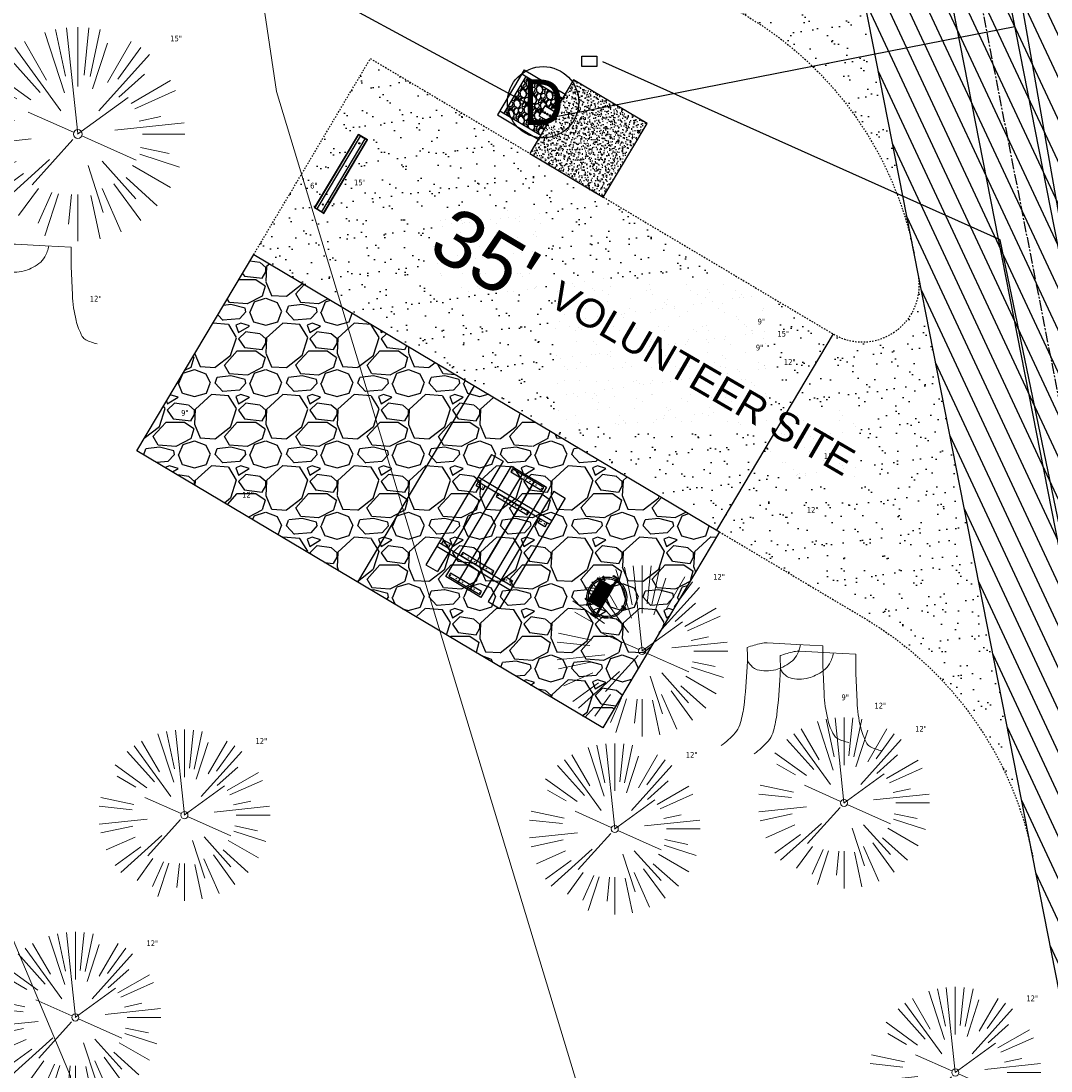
# Model space of a CAD drawing. Header units: feet. Extents: x 1134296 to 1140710, y 647902 to 649877.
# Tile 7 of 57: x 1134493 to 1134565, y 648567 to 648640. Entities that reach past the tile are written whole.
import ezdxf
from ezdxf.enums import TextEntityAlignment as Align
from ezdxf.lldxf.tags import DXFTag

# ---------------------------------------------------------------- set-up
doc = ezdxf.new("R2010")
doc.units = ezdxf.units.FT
doc.header["$MEASUREMENT"] = 0
for name, pattern in [('CENTER2', [1.125, 0.75, -0.125, 0.125, -0.125]), ('HIDDEN4', [0.095, 0.05, -0.045]), ('RAD', [0.13, 0.08, -0.05])]:
    doc.linetypes.add(name, pattern=pattern)
for name, color, linetype in [('-AGGREGATE', 8, 'Continuous'), ('-BOLTS-LAGS-SCREWS', 7, 'Continuous'), ('-CONCRETE', 9, 'Continuous'), ('-HARDWARE', 7, 'Continuous'), ('-TIMBER', 5, 'Continuous'), ('-WOOD', 5, 'Continuous'), ('C-CAMPSITE-PADS', 6, 'Continuous'), ('C-PRKG-ASPH', 8, 'Continuous'), ('C-PRKG-GRVL', 8, 'Continuous'), ('C-PRKG-WHEL-STOP', 9, 'Continuous'), ('C-ROAD-ASPHALT', 1, 'Continuous'), ('C-ROAD-CNTR', 1, 'CENTER2'), ('C-ROAD-GRVL', 1, 'RAD'), ('C-SWLK-CONC', 6, 'Continuous'), ('C-SWLK-CONC-PATT', 8, 'Continuous'), ('C-SWLK-GRVL-PATT', 8, 'Continuous'), ('C-UTIL-ELEC-MEP', 7, 'UGE (.5x)'), ('C-UTIL-HYDRANT', 5, 'Continuous'), ('C-UTIL-WATER-MEP', 7, 'WATER (.5x)'), ('G-TEXT-ST02', 2, 'Continuous'), ('G-XREF', 7, 'Continuous'), ('V-UTIL-STRM-STRC', 8, 'Continuous')]:
    doc.layers.add(name, color=color, linetype=linetype)
for name, color, linetype, lineweight in [('-ANGLE-IRON', 8, 'Continuous', 25), ('V-SITE-VEGE', 55, 'Continuous', 18), ('V-SITE-VEGE-TEXT', 8, 'Continuous', 18), ('V-UTIL-POWR-LINE-UNDR', 8, 'EXIST_PROP POWER UNDERGROUND LINE 1', 15), ('V-UTIL-WATR-LINE', 8, 'WATER', 15)]:
    doc.layers.add(name, color=color, linetype=linetype, lineweight=lineweight)
doc.styles.add('Arial', font='arial.ttf')
doc.styles.add('Normal', font='arial.ttf', dxfattribs={"height": 0.1})
doc.styles.add('SEI-Dim & Leader', font='tahoma.ttf')
doc.styles.get("Standard").update_dxf_attribs({"font": 'arial.ttf'})
tags = doc.linetypes.add('EXIST_PROP POWER UNDERGROUND LINE 1', pattern='A,1.5,-0.2,["P-UG",Standard,S=0.08,R=0,X=-0.1,Y=-0.04],-0.3', length=2).pattern_tags.tags
tags[6] = DXFTag(74, 10)
tags = doc.linetypes.add('UGE (.5x)', pattern='A,0.75,-0.2,["UGE",Standard,S=0.08,R=0,X=-0.1,Y=-0.04],-0.2', length=1.15).pattern_tags.tags
tags[6] = DXFTag(74, 10)
tags = doc.linetypes.add('WATER', pattern='A,1.5,-0.2,["W",Standard,S=0.08,R=0,X=-0.1,Y=-0.04],-0.05', length=1.75).pattern_tags.tags
tags[6] = DXFTag(74, 10)
tags = doc.linetypes.add('WATER (.5x)', pattern='A,0.75,-0.2,["W",Standard,S=0.08,R=0,X=-0.1,Y=-0.04],-0.05', length=1).pattern_tags.tags
tags[6] = DXFTag(74, 10)
pattern_1 = [(37.5, (0, 0), (-0.0629933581, 1.926823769), [0, -1.52, 0, -1.7, 0, -1.625]), (7.5, (0, 0), (1.7697767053, 2.822146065), [0, -0.82, 0, -1.37, 0, -0.525]), (327.5, (-1.23, 0), (3.1141418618, 0.0056590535), [0, -0.5, 0, -1.8, 0, -2.35]), (317.5, (-1.23, 0), (3.0061266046, 0.877675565), [0, -0.25, 0, -1.18, 0, -1.35])]

# ---------------------------------------------------------------- blocks, each defined once
blk = doc.blocks.new('V-SITE-VEGE-Coniferious Tree 2')
at = {"color": 0, "linetype": 'ByBlock'}
for p, q in [((-0.0003, 0.0026), (-0.0523, 0.4973)), ((0, 0.2219), (0, 0.5)), ((0.0289, 0.2753), (0.0522, 0.4973)), ((-0.0626, 0.1926), (-0.1545, 0.4755)), ((-0.0575, 0.2704), (-0.104, 0.4891)), ((0.0572, 0.2693), (0.1039, 0.4891)), ((-0.0791, 0.1089), (-0.2939, 0.4045)), ((-0.146, 0.2528), (-0.25, 0.433)), ((0.0685, 0.211), (0.1382, 0.4256)), ((0.1391, 0.2411), (0.25, 0.433)), ((0.1869, 0.2573), (0.2939, 0.4045)), ((-0.1757, 0.1951), (-0.3346, 0.3716)), ((0.0978, 0.1086), (0.3345, 0.3716)), ((-0.2201, 0.1599), (-0.4046, 0.2939)), ((0.192, 0.1729), (0.3116, 0.2806)), ((0.2488, 0.1436), (0.433, 0.25)), ((-0.2844, 0.1642), (-0.3931, 0.227)), ((0.2659, 0.1184), (0.4568, 0.2034)), ((-0.0009, -0.0007), (0.235, 0.1707)), ((-0.2961, 0.0629), (-0.4891, 0.1039)), ((-0.0199, 0.0089), (-0.2319, 0.1032)), ((-0.306, 0.0322), (-0.4973, 0.0523)), ((0.1731, 0.0182), (0.4972, 0.0523)), ((0.2873, 0.0611), (0.3885, 0.0826)), ((0.3025, 0), (0.5, 0)), ((-0.2183, -0.0229), (-0.4973, -0.0523)), ((-0.023, -0.0255), (-0.2138, -0.2374)), ((0.0185, -0.0083), (0.272, -0.1211)), ((-0.3022, -0.0642), (-0.4891, -0.1039)), ((0.2891, -0.094), (0.4755, -0.1545)), ((0.2936, -0.0624), (0.4274, -0.0908)), ((-0.2881, -0.1283), (-0.4568, -0.2034)), ((-0.132, -0.1189), (-0.3716, -0.3346)), ((0.1144, -0.1271), (0.2718, -0.3019)), ((-0.2545, -0.1849), (-0.4046, -0.2939)), ((0.0478, -0.1473), (0.1192, -0.3671)), ((0.2555, -0.1475), (0.433, -0.25)), ((0.1689, -0.2325), (0.2939, -0.4045)), ((0.2254, -0.2029), (0.3716, -0.3346)), ((-0.1843, -0.2536), (-0.2767, -0.3808)), ((-0.1214, -0.2725), (-0.1856, -0.4168)), ((-0.091, -0.2799), (-0.1545, -0.4755)), ((-0.0297, -0.2818), (-0.0443, -0.4216)), ((0, -0.2818), (0, -0.5)), ((0.061, -0.2873), (0.1039, -0.4891)), ((0.1131, -0.2541), (0.2033, -0.4568))]:
    blk.add_line(p, q, dxfattribs=at)
blk.add_circle((0, 0), 0.0208)
blk = doc.blocks.new('V-UTIL-STRM-Storm Sewer Manhole')
blk.add_circle((0, 0), 0.0625)
at = {"style": 'SEI-Dim & Leader'}
blk.add_text('D', height=0.08, dxfattribs=at).set_placement((0, 0), align=Align.MIDDLE_CENTER)
blk = doc.blocks.new('*U861', base_point=(1134529.479, 648634.721))
at = {"xscale": 40.00000000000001, "yscale": 40.00000000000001, "zscale": 40.00000000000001}
blk.add_blockref('V-UTIL-STRM-Storm Sewer Manhole', (1134529.479, 648634.721), dxfattribs=at)
blk = doc.blocks.new('V-SITE-VEGE-Stump')
for points in [[(-0.1229, -0.0143, 0.052613), (-0.0986, 0.0077, 0.106195), (-0.0905, 0.0219, 0.044862), (-0.0837, 0.0527, 0.020074), (-0.0776, 0.1229, 0.011675), (-0.0773, 0.1364, 0.007866), (-0.0776, 0.1565)], [(-0.0776, 0.1565, -0.027668), (-0.0534, 0.1634, -0.067978), (-0.0432, 0.1643), (0.0086, 0.1616), (0.054, 0.1591)], [(0.0151, 0.1613, -0.082864), (0.0081, 0.142, -0.111324), (-0.0021, 0.1306, -0.039313), (-0.0159, 0.1223, -0.049197), (-0.028, 0.1177, -0.066002), (-0.0447, 0.1155, -0.070187), (-0.0604, 0.1177, -0.114859), (-0.0685, 0.1223, -0.075938), (-0.0773, 0.1332)], [(0.054, 0.1591, 0.004334), (0.0538, 0.1369, 0.008344), (0.054, 0.1254), (0.0561, 0.0762, 0.046252), (0.0624, 0.0317, 0.069625), (0.0733, 0.0038, 0.149725), (0.0794, -0.002, 0.058523), (0.0992, -0.0091)]]:
    blk.add_lwpolyline(points, format="xyb")
blk = doc.blocks.new('*U913', base_point=(1134529.479, 648634.721))
at = {"xscale": 40.00000000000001, "yscale": 40.00000000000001, "zscale": 40.00000000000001}
blk.add_blockref('V-UTIL-STRM-Storm Sewer Manhole', (1134529.479, 648634.721), dxfattribs=at)
blk = doc.blocks.new('C_XBASE-PACTOLA_02403811')
at = {"layer": 'V-UTIL-POWR-LINE-UNDR', "flags": 128}
blk.add_lwpolyline([(1134480.128, 648231.491), (1134494.996, 648496.169), (1134496.355, 648566.444), (1134464.634, 648641.533), (1134459.677, 648691.598), (1134473.793, 648747.277), (1134487.669, 648772.876), (1134492.622, 648802.572), (1134496.091, 648841.019), (1134500.796, 648860.321), (1134494.587, 648928.38), (1134495.611, 649027.118), (1134495.955, 649106.737), (1134599.221, 649131.498), (1134637.553, 649168.542), (1134656.34, 649214.885), (1134694.635, 649279.085), (1134746.478, 649319.733), (1134803.106, 649342.846), (1134848.625, 649349.478), (1134877.799, 649337.897), (1134908.973, 649315.133), (1134965.724, 649315.532), (1135021.655, 649297.834), (1135074.571, 649267.299), (1135109.815, 649210.949), (1135119.856, 649164.359), (1135144.601, 649102.15)], dxfattribs=at)
at = {"layer": 'V-UTIL-WATR-LINE', "flags": 128}
blk.add_lwpolyline([(1134533.417, 648547.604), (1134534.843, 648556.084), (1134510.788, 648635.474), (1134497.967, 648721.634), (1134522.21, 648792.11)], dxfattribs=at)
at = {"layer": 'V-SITE-VEGE'}
for name, p, xscale, yscale, zscale in [('V-SITE-VEGE-Coniferious Tree 2', (1134496.858, 648632.488), 14.99981880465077, 14.99981880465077, 14.99981880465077), ('V-SITE-VEGE-Stump', (1134494.219, 648618.148), 40.31522404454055, 40.31522404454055, 40.31522404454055), ('V-SITE-VEGE-Stump', (1134546.917, 648590.189), 40.31522404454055, 40.31522404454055, 40.31522404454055), ('V-SITE-VEGE-Stump', (1134549.227, 648589.613), 40.31522404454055, 40.31522404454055, 40.31522404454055)]:
    blk.add_blockref(name, p, dxfattribs=dict(at, xscale=xscale, yscale=yscale, zscale=zscale))
at = {"layer": 'V-SITE-VEGE', "xscale": 11.99985504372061, "yscale": 11.99985504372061, "zscale": 11.99985504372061, "rotation": 8.537736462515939e-07}
for p in [(1134536.421, 648596.244), (1134550.575, 648585.59), (1134504.332, 648584.735), (1134534.5, 648583.768), (1134496.687, 648570.553), (1134558.375, 648566.693)]:
    blk.add_blockref('V-SITE-VEGE-Coniferious Tree 2', p, dxfattribs=at)
at = {"layer": 'V-UTIL-STRM-STRC'}
for name in ['*U861', '*U913']:
    blk.add_blockref(name, (1134529.479, 648634.721), dxfattribs=at)
at = {"layer": 'V-UTIL-STRM-STRC', "xscale": 40.00000000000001, "yscale": 40.00000000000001, "zscale": 40.00000000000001}
blk.add_blockref('V-UTIL-STRM-Storm Sewer Manhole', (1134529.479, 648634.721), dxfattribs=at)
at = {"layer": 'V-SITE-VEGE-TEXT', "char_height": 0.4, "attachment_point": 7, "style": 'SEI-Dim & Leader'}
for s, insert in [('15"', (1134503.337, 648638.988)), ('6"', (1134513.146, 648628.665)), ('15"', (1134516.224, 648628.892)), ('12"', (1134497.697, 648620.748)), ('9"', (1134544.516, 648619.137)), ('15"', (1134545.902, 648618.285)), ('9"', (1134544.393, 648617.312)), ('12"', (1134546.36, 648616.309)), ('9"', (1134504.103, 648612.738)), ('15"', (1134549.161, 648609.704)), ('12"', (1134508.38, 648606.999)), ('12"', (1134547.971, 648605.942)), ('12"', (1134541.405, 648601.244)), ('9"', (1134550.395, 648592.789)), ('12"', (1134552.705, 648592.213)), ('12"', (1134555.559, 648590.59)), ('12"', (1134509.316, 648589.735)), ('12"', (1134539.484, 648588.768)), ('12"', (1134501.671, 648575.553)), ('12"', (1134563.359, 648571.693))]:
    blk.add_mtext(s, dxfattribs=dict(at, insert=insert))
blk = doc.blocks.new('Wheel_Stop')
for points in [[(-36, 6.75), (36, 6.75)], [(-36, -2.25), (-36, 6.75)], [(-35.625, 4.5), (-36, 6.75)], [(-35.625, 0), (-36, -2.25)], [(-35.955, 6.48), (35.955, 6.48)], [(-35.625, 4.5), (-35.625, 0)], [(-35.625, 4.5), (35.625, 4.5)], [(-35.625, 0), (35.625, 0)], [(35.625, 4.5), (36, 6.75)], [(35.625, 4.5), (35.625, 0)], [(35.625, 0), (36, -2.25)], [(36, -2.25), (36, 6.75)], [(-36, -2.25), (36, -2.25)], [(-35.955, -1.98), (35.955, -1.98)]]:
    blk.add_lwpolyline(points)
for centre in [(-30, 2.25), (30, 2.25)]:
    blk.add_circle(centre, 0.5)
blk = doc.blocks.new('10FT_Precast Table')
at = {"layer": '-ANGLE-IRON'}
for p, q in [((-28.53, 27.12), (-28.53, 33.63)), ((-28.53, 33.63), (-24.53, 33.63)), ((-24.53, 27.12), (-28.53, 27.12)), ((-24.53, 33.63), (-24.53, 27.12)), ((28.47, 27.12), (28.47, 33.63)), ((28.47, 33.63), (32.47, 33.63)), ((32.47, 27.12), (28.47, 27.12)), ((32.47, 33.63), (32.47, 27.12)), ((-49.5, 15.84), (-52.5, 15.84)), ((-52.5, 15.84), (-52.5, -14.66)), ((-49.5, -14.66), (-49.5, 15.84)), ((-25.53, 15.84), (-28.53, 15.84)), ((-28.53, 15.84), (-28.53, -14.66)), ((-25.53, -14.66), (-25.53, 15.84)), ((32.47, 15.84), (29.47, 15.84)), ((29.47, 15.84), (29.47, -14.66)), ((32.47, -14.66), (32.47, 15.84)), ((52.5, 15.84), (49.5, 15.84)), ((49.5, 15.84), (49.5, -14.66)), ((52.5, -14.66), (52.5, 15.84)), ((-52.5, -14.66), (-49.5, -14.66)), ((-28.53, -14.66), (-25.53, -14.66)), ((29.47, -14.66), (32.47, -14.66)), ((49.5, -14.66), (52.5, -14.66)), ((-28.53, -33.63), (-28.53, -27.12)), ((-28.53, -27.12), (-24.53, -27.12)), ((-24.53, -33.63), (-28.53, -33.63)), ((-24.53, -27.12), (-24.53, -33.63)), ((28.47, -33.63), (28.47, -27.12)), ((28.47, -27.12), (32.47, -27.12)), ((32.47, -33.63), (28.47, -33.63)), ((32.47, -27.12), (32.47, -33.63))]:
    blk.add_line(p, q, dxfattribs=at)
at = {"layer": '-BOLTS-LAGS-SCREWS'}
for centre in [(-26.53, 32.13), (-26.53, 28.62), (30.47, 32.13), (30.47, 28.62), (-51, 14.84), (-51, 9.34), (-27.03, 14.84), (-27.03, 9.34), (30.97, 14.84), (30.97, 9.34), (51, 14.84), (51, 9.34), (-51, 3.34), (-27.03, 3.34), (30.97, 3.34), (51, 3.34), (-51, -2.16), (-51, -8.16), (-27.03, -2.16), (-27.03, -8.16), (30.97, -2.16), (30.97, -8.16), (51, -2.16), (51, -8.16), (-51, -13.66), (-27.03, -13.66), (30.97, -13.66), (51, -13.66), (-26.53, -28.62), (-26.53, -32.13), (30.47, -28.62), (30.47, -32.13)]:
    blk.add_circle(centre, 0.156, dxfattribs=at)
at = {"layer": '-CONCRETE'}
for p, q in [((-32.03, -36), (-32.03, 36)), ((-28.53, 36), (-28.53, 33.63)), ((32.47, 36), (32.47, 33.63)), ((35.97, -36), (35.97, 36)), ((-28.53, -27.12), (-28.53, 27.12)), ((32.47, -27.12), (32.47, 27.12)), ((-28.53, -36), (-28.53, -33.63)), ((32.47, -33.63), (32.47, -36))]:
    blk.add_line(p, q, dxfattribs=at)
at = {"layer": '-TIMBER'}
for p, q in [((-54, 24.75), (-54, 36)), ((-54, 36), (54, 36)), ((54, 24.75), (54, 36)), ((-54, 24.75), (54, 24.75)), ((-54, 6.47), (-54, 17.72)), ((-54, 17.72), (54, 17.72)), ((54, 17.72), (54, 6.47)), ((-54, 6.47), (54, 6.47)), ((-54, -5.03), (-54, 6.22)), ((-54, 6.22), (54, 6.22)), ((54, 6.22), (54, -5.03)), ((54, -5.03), (-54, -5.03)), ((-54, -16.53), (-54, -5.28)), ((54, -5.28), (-54, -5.28)), ((54, -5.28), (54, -16.53)), ((54, -16.53), (-54, -16.53)), ((-54, -36), (-54, -24.75)), ((-54, -24.75), (54, -24.75)), ((54, -36), (54, -24.75)), ((-54, -36), (54, -36))]:
    blk.add_line(p, q, dxfattribs=at)
blk = doc.blocks.new('*X386')
at = {"color": 0}
for p, q in [((146.06, 353.6), (146.14, 353.68)), ((146.06, 352.89), (146.81, 353.64)), ((146.06, 352.54), (146.81, 353.29)), ((146.06, 351.83), (146.81, 352.58)), ((146.06, 351.48), (146.81, 352.23)), ((146.06, 350.77), (146.81, 351.52)), ((146.32, 350.68), (146.81, 351.17))]:
    blk.add_line(p, q, dxfattribs=at)
blk = doc.blocks.new('Pilot Rocks FS-30_18_PA')
at = {"layer": '-HARDWARE'}
for p, q in [((-8.82, 0.04), (-17.87, 0.04)), ((-17.87, 0.04), (-12.78, 0.04)), ((-10.2, 0.04), (10.2, 0.04)), ((8.82, 0.04), (17.87, 0.04)), ((12.78, 0.04), (17.87, 0.04)), ((-18.93, -4.56), (-18.93, -1.36)), ((-18.93, -1.36), (-18.87, -1.36)), ((-18.87, -1.36), (-18.87, -0.96)), ((-18.87, -1.36), (-18.87, -0.96)), ((-18.2, -1.36), (-18.2, -0.96)), ((-18.2, -0.96), (-18.2, -1.36)), ((-18.2, -1.36), (-18.13, -1.36)), ((-18.13, -1.36), (-18.13, -4.56)), ((-8.82, -0.62), (-17.87, -0.62)), ((-13.34, -0.62), (-17.87, -0.62)), ((-10.2, -0.62), (10.2, -0.62)), ((-10.2, -0.62), (-10.2, -11.31)), ((-9.53, -0.62), (-9.53, -11.31)), ((-8.82, -0.62), (-8.82, -11.65)), ((-8.28, -0.62), (-8.28, -11.65)), ((-7.5, -0.62), (-7.5, -11.65)), ((-6.97, -0.62), (-6.97, -11.65)), ((-6.19, -0.62), (-6.19, -11.65)), ((-5.65, -0.62), (-5.65, -11.65)), ((-4.87, -0.62), (-4.87, -11.65)), ((-4.34, -0.62), (-4.34, -11.65)), ((-3.56, -0.62), (-3.56, -11.65)), ((-3.02, -0.62), (-3.02, -11.65)), ((-2.24, -0.62), (-2.24, -11.65)), ((-1.71, -0.62), (-1.71, -11.65)), ((-0.92, -0.62), (-0.92, -11.65)), ((-0.39, -0.62), (-0.39, -11.65)), ((0.39, -0.62), (0.39, -11.65)), ((0.92, -0.62), (0.92, -11.65)), ((1.71, -0.62), (1.71, -11.65)), ((2.24, -0.62), (2.24, -11.65)), ((3.02, -0.62), (3.02, -11.65)), ((3.56, -0.62), (3.56, -11.65)), ((4.34, -0.62), (4.34, -11.65)), ((4.87, -0.62), (4.87, -11.65)), ((5.65, -0.62), (5.65, -11.65)), ((6.19, -0.62), (6.19, -11.65)), ((6.97, -0.62), (6.97, -11.65)), ((7.5, -0.62), (7.5, -11.65)), ((8.28, -0.62), (8.28, -11.65)), ((8.82, -0.62), (8.82, -11.65)), ((17.87, -0.62), (8.82, -0.62)), ((9.53, -0.62), (9.53, -11.31)), ((10.2, -0.62), (10.2, -11.31)), ((18.13, -4.56), (18.13, -1.36)), ((18.13, -1.36), (18.2, -1.36)), ((18.93, -4.56), (18.13, -4.56)), ((18.2, -1.36), (18.2, -0.96)), ((18.2, -1.36), (18.2, -0.96)), ((18.87, -1.36), (18.87, -0.96)), ((18.87, -0.96), (18.87, -1.36)), ((18.87, -1.36), (18.93, -1.36)), ((18.93, -1.36), (18.93, -4.56)), ((-10.2, -11.31), (-10.2, -14.85)), ((-10.2, -13.68), (-10.2, -14.85)), ((-9.53, -11.31), (-9.53, -14.85)), ((-9.53, -11.65), (9.53, -11.65)), ((-9.53, -12.31), (9.53, -12.31)), ((-9.53, -14.85), (-9.53, -14.48)), ((9.53, -11.31), (9.53, -14.85)), ((9.53, -14.48), (9.53, -14.85)), ((10.2, -11.31), (10.2, -14.85)), ((10.2, -14.85), (10.2, -13.68))]:
    blk.add_line(p, q, dxfattribs=at)
at = {"layer": '-HARDWARE', "flags": 128}
for points in [[(0.04, 18.19, 1), (-0.62, 18.19), (-0.62, 14.99, 1), (0.05, 14.99), (0.04, 18.19)], [(-11.78, -8.93, -1), (-11.29, -9.39), (-13.48, -11.73, -1), (-13.96, -11.27), (-11.78, -8.93)], [(11.78, -8.93, 1), (11.29, -9.39), (13.48, -11.73, 1), (13.96, -11.27), (11.78, -8.93)]]:
    blk.add_lwpolyline(points, format="xyb", dxfattribs=at)
at = {"layer": '-HARDWARE'}
for points in [[(-18.93, -4.56), (-18.93, -1.36), (-18.13, -1.36), (-18.13, -4.56)], [(-7.5, -11.65), (-8.28, -11.65), (-8.28, -0.62), (-7.5, -0.62)], [(-6.19, -11.65), (-6.97, -11.65), (-6.97, -0.62), (-6.19, -0.62)], [(-4.87, -11.65), (-5.65, -11.65), (-5.65, -0.62), (-4.87, -0.62)], [(-3.56, -11.65), (-4.34, -11.65), (-4.34, -0.62), (-3.56, -0.62)], [(-2.24, -11.65), (-3.02, -11.65), (-3.02, -0.62), (-2.24, -0.62)], [(-0.92, -11.65), (-1.71, -11.65), (-1.71, -0.62), (-0.92, -0.62)], [(-0.39, -11.65), (0.39, -11.65), (0.39, -0.62), (-0.39, -0.62)], [(0.92, -11.65), (1.71, -11.65), (1.71, -0.62), (0.92, -0.62)], [(2.24, -11.65), (3.02, -11.65), (3.02, -0.62), (2.24, -0.62)], [(3.56, -11.65), (4.34, -11.65), (4.34, -0.62), (3.56, -0.62)], [(4.87, -11.65), (5.65, -11.65), (5.65, -0.62), (4.87, -0.62)], [(6.19, -11.65), (6.97, -11.65), (6.97, -0.62), (6.19, -0.62)], [(7.5, -11.65), (8.28, -11.65), (8.28, -0.62), (7.5, -0.62)], [(18.93, -4.56), (18.93, -1.36), (18.13, -1.36), (18.13, -4.56)]]:
    blk.add_lwpolyline(points, close=True, dxfattribs=at)
for centre, radius, start, end in [((0, 0), 17.07, 0.14844, 179.85156), ((0, 0), 15.73, 0.16102, 179.83898), ((-17.87, -0.96), 1, 90, 180), ((-17.87, -0.96), 1, 90, 180), ((17.87, -0.96), 1, 0, 90), ((17.87, -0.96), 1, 0, 90), ((-17.87, -0.96), 0.333, 90, 180), ((-17.87, -0.96), 0.333, 90, 180), ((0, 0), 17.07, 182.09014, 220.74905), ((0, 0), 15.73, 182.26736, 220.22476), ((0, 0), 15.73, 319.77524, 357.73264), ((0, 0), 17.07, 319.25095, 357.90986), ((17.87, -0.96), 0.333, 0, 90), ((17.87, -0.96), 0.333, 0, 90), ((0, 0), 17.07, 220.74905, 233.29778), ((0, 0), 15.73, 220.22476, 229.58607), ((-9.87, -11.65), 0.333, 0, 180), ((-9.87, -14.85), 0.333, 180, 0), ((-9.87, -14.85), 0.333, 180, 0), ((0, 0), 15.73, 232.70405, 307.29595), ((0, 0), 17.07, 236.0414, 303.9586), ((9.87, -11.65), 0.333, 0, 180), ((9.87, -14.85), 0.333, 180, 0), ((9.87, -14.85), 0.333, 180, 0), ((0, 0), 15.73, 310.41393, 319.77524), ((0, 0), 17.07, 306.70222, 319.25095)]:
    blk.add_arc(centre, radius, start, end, dxfattribs=at)
at = {"layer": '-HARDWARE', "rotation": 180}
for p, xscale, yscale, zscale in [((137.67, 372.58), 1.066666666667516, 1.066666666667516, 1.066666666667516), ((-137.67, 372.58), -1.066666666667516, 1.066666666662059, 1.066666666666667)]:
    blk.add_blockref('*X386', p, dxfattribs=dict(at, xscale=xscale, yscale=yscale, zscale=zscale))
blk = doc.blocks.new('HYDRANT & PAD')
at = {"layer": '-AGGREGATE'}
h = blk.add_hatch(dxfattribs=at)
h.set_pattern_fill('GRAVEL', color=256, scale=10)
h.paths.add_polyline_path([(18, 72), (18, 108), (-18, 108), (-18, 72), (-4.81, 72), (-4.81, 81.61), (4.81, 81.61), (4.81, 72)])
at = {"layer": 'C-SWLK-CONC-PATT'}
h = blk.add_hatch(dxfattribs=at)
h.set_pattern_fill('AR-CONC', color=256)
h.set_pattern_definition([(50, (-9267.939, -358120.348), (7.17260183, -0.62752135), [0.75, -8.25]), (355, (-9267.939, -358120.348), (-1.38751334, 7.52192134), [0.6, -6.6]), (100.4514445, (-9267.341, -358120.4), (5.78508847, 6.89439991), [0.63740192, -7.01142112]), (46.1842, (-9267.939, -358118.348), (10.6724133, -1.6551928), [1.125, -12.375]), (96.6356355, (-9267.05, -358118.486), (9.34661946, 9.741186), [0.95610342, -10.5171376]), (351.184164, (-9267.939, -358118.348), (9.34661945, 9.741186), [0.9, -9.9]), (21, (-9266.939, -358118.848), (5.96907052, -4.02618891), [0.75, -8.25]), (326, (-9266.939, -358118.848), (2.43315332, 7.25150045), [0.6, -6.6]), (71.4514447, (-9266.4415, -358119.1835), (8.40222377, 3.22531153), [0.6374019, -7.01142112]), (37.5, (-9267.939, -358120.348), (0.121598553, 3.328938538), [0, -6.52, 0, -6.7, 0, -6.625]), (7.5, (-9267.939, -358120.348), (2.630695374, 3.94411712), [0, -3.82, 0, -6.37, 0, -2.525]), (327.5, (-9270.169, -358120.348), (5.338224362, -0.225548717), [0, -2.5, 0, -7.8, 0, -10.35]), (317.5, (-9271.169, -358120.348), (5.831861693, 1.001049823), [0, -3.25, 0, -5.18, 0, -7.35])])
h.paths.add_polyline_path([(36, 72), (-0.5, 72), (-1.8, 72), (-5.84, 72), (-36, 72), (-36, 0), (36, 0)])
at = {"layer": '-HARDWARE'}
for p, q in [((-0.13, 68.23), (-0.22, 71.2)), ((-0.22, 71.2), (0.32, 71.2)), ((0.32, 71.2), (0.24, 68.22)), ((-0.93, 70.22), (-0.89, 69.51)), ((0.9, 70.22), (0.86, 69.51))]:
    blk.add_line(p, q, dxfattribs=at)
for points in [[(0.8, 81.98), (-0.85, 81.98)], [(-0.77, 82.58), (-0.77, 81.98)], [(-0.57, 81.61), (-0.57, 81.98)], [(0.57, 81.61), (0.57, 81.98)], [(0.73, 82.58), (0.73, 81.98)]]:
    blk.add_lwpolyline(points, dxfattribs=at)
at = {"layer": '-HARDWARE', "linetype": 'HIDDEN4'}
for points in [[(-0.57, 81.61), (-0.57, 72.06)], [(0.57, 81.61), (0.57, 72.04)]]:
    blk.add_lwpolyline(points, dxfattribs=at)
at = {"layer": '-HARDWARE'}
blk.add_lwpolyline([(0.86, 69.51), (0.8, 68.56, 0.013614), (0.8, 68.55), (0.8, 68.08, -0.014895), (0.8, 68.06), (0.78, 67.72, -0.39687), (0.44, 67.39), (-0.47, 67.39, -0.39687), (-0.81, 67.72), (-0.84, 68.06, -0.014895), (-0.84, 68.08), (-0.84, 68.55, 0.013614), (-0.84, 68.56), (-0.89, 69.51)], format="xyb", dxfattribs=at)
for centre, radius, start, end in [((-0.02, 82.58), 0.794, 340.87176, 199.12824), ((-0.02, 82.58), 0.75, 0, 180), ((-0.02, 70.99), 1.2, 284.45577, 262.27799)]:
    blk.add_arc(centre, radius, start, end, dxfattribs=at)
at = {"layer": '-TIMBER', "flags": 128}
for points in [[(-22, 112), (-22, 72)], [(22, 112), (-22, 112)], [(-18, 112), (-18, 72)], [(18, 108), (-18, 108)], [(18, 112), (18, 72)], [(22, 112), (22, 72)]]:
    blk.add_lwpolyline(points, dxfattribs=at)
at = {"layer": '-WOOD'}
blk.add_lwpolyline([(4.81, 72), (4.81, 81.61), (-4.81, 81.61), (-4.81, 72)], close=True, dxfattribs=at)
at = {"layer": 'C-SWLK-CONC'}
blk.add_lwpolyline([(36, 0), (36, 72), (-36, 72), (-36, 0)], dxfattribs=at)
at = {"layer": 'C-SWLK-CONC', "linetype": 'Continuous'}
blk.add_lwpolyline([(-36, 0), (36, 0)], dxfattribs=at)
blk = doc.blocks.new('C_PBASE-PACTOLA_02403811')
at = {"layer": 'C-CAMPSITE-PADS'}
for points in [[(1134541.838, 648604.599), (1134533.654, 648590.851), (1134501.001, 648610.289), (1134509.186, 648624.037)], [(1134509.186, 648624.037), (1134541.838, 648604.599)]]:
    blk.add_lwpolyline(points, dxfattribs=at)
at = {"layer": 'C-ROAD-ASPHALT'}
blk.add_lwpolyline([(1134641.754, 648097.237, -0.047459), (1134675.306, 648187.214, 0.35336), (1134666.802, 648223.939, -0.106181), (1134644.201, 648251.028), (1134637.908, 648263.005), (1134624.34, 648241.529), (1134586.209, 648314.105), (1134596.832, 648319.687, 0.414214), (1134601.034, 648333.19), (1134601.034, 648333.19, -0.272199), (1134605.1, 648418.243), (1134606.839, 648420.901, -0.102173), (1134622.245, 648436.384, 0.468797), (1134623.087, 648444.024, -0.039414), (1134613.59, 648455.575), (1134609.943, 648460.8, -0.104209), (1134568.347, 648558.72), (1134550.704, 648648.508, -0.01381), (1134546.057, 648676.178), (1134536.979, 648741.164, -0.094333), (1134542.659, 648856.217), (1134551.222, 648891.603, -0.010799), (1134557.395, 648914.899)], format="xyb", dxfattribs=at)
at = {"layer": 'C-ROAD-CNTR', "flags": 128}
blk.add_lwpolyline([(1134682.816, 648422.246), (1134669.22, 648425.846, -0.177469), (1134620.15, 648460.153), (1134616.503, 648465.379, -0.104209), (1134576.197, 648560.263), (1134558.554, 648650.051, -0.01381), (1134553.98, 648677.284), (1134544.902, 648742.27, -0.094333), (1134550.434, 648854.335), (1134558.998, 648889.721, -0.142864), (1134712.374, 649156.831), (1134786.199, 649227.811, -0.041643), (1134812.006, 649248.788), (1134833.031, 649263.149, -0.265468), (1134926.964, 649270.708), (1134949.26, 649260.248, -0.036701), (1135013.163, 649224.333), (1135075.322, 649183.127, -0.302523), (1135105.389, 649111.585), (1135099.688, 649081.888, -0.049273), (1135094.1, 649063.037), (1135036.845, 648922.396, -0.009219), (1135029.58, 648905.452), (1134962.364, 648756.335, -0.019155), (1134945.301, 648722.051), (1134909.792, 648657.066, -0.111237), (1134866.239, 648607.574), (1134762.181, 648532.091, 0.322945), (1134716.396, 648393.222), (1134719.721, 648382.706, -0.171424), (1134715.288, 648249.555), (1134707.164, 648228.784, -0.022723), (1134688.714, 648187.277, 0.05045), (1134653.344, 648094.128)], format="xyb", dxfattribs=at)
at = {"layer": 'C-ROAD-GRVL', "flags": 128}
for points in [[(1134501.191, 648666.108), (1134543.756, 648640.77, -0.213096), (1134555.499, 648624.109)], [(1134517.37, 648637.785), (1134549.808, 648618.475, 0.648675), (1134555.779, 648622.684)], [(1134541.838, 648604.599), (1134552.059, 648598.515, -0.213096), (1134563.802, 648581.853)]]:
    blk.add_lwpolyline(points, format="xyb", dxfattribs=at)
blk.add_lwpolyline([(1134509.186, 648624.037), (1134517.37, 648637.785)], dxfattribs=at)
at = {"layer": 'C-UTIL-ELEC-MEP'}
for points in [[(1134561.576, 648486.487), (1134582.626, 648530.425), (1134557.768, 648671.669), (1134524.75, 648680.784)], [(1134561.586, 648486.463), (1134580.577, 648533.158), (1134561.52, 648625.075), (1134533.658, 648637.543)]]:
    blk.add_lwpolyline(points, dxfattribs=at)
blk.add_lwpolyline([(1134532.202, 648637.952), (1134533.252, 648637.952), (1134533.252, 648637.238), (1134532.202, 648637.238)], close=True, dxfattribs=at)
at = {"layer": 'C-UTIL-WATER-MEP'}
for p, q in [((1134557.654, 648639.074), (1134562.56, 648640.038)), ((1134530.149, 648633.669), (1134557.654, 648639.074))]:
    blk.add_line(p, q, dxfattribs=at)
at = {"layer": 'C-UTIL-WATER-MEP', "flags": 128}
for points in [[(1134713.292, 648416.244), (1134669.732, 648427.78, -0.177469), (1134621.79, 648461.298), (1134618.143, 648466.524, -0.104209), (1134578.16, 648560.648), (1134560.517, 648650.437, -0.01381), (1134555.961, 648677.561), (1134546.883, 648742.547, -0.094333), (1134552.378, 648853.865), (1134560.941, 648889.251, -0.142864), (1134713.76, 649155.39), (1134787.585, 649226.369, -0.041643), (1134813.135, 649247.136), (1134834.159, 649261.497, -0.265468), (1134926.115, 649268.898), (1134948.411, 649258.438, -0.036701), (1135012.058, 649222.666), (1135074.217, 649181.46, -0.302523), (1135103.425, 649111.962), (1135097.723, 649082.265, -0.049273), (1135092.248, 649063.791), (1135034.992, 648923.15, -0.009219), (1135027.757, 648906.274), (1134960.541, 648757.157, -0.019155), (1134943.546, 648723.01), (1134908.037, 648658.025, -0.111237), (1134865.064, 648609.193), (1134761.007, 648533.71, 0.157468), (1134714.966, 648470.676, 0.157468)], [(1134709.846, 648413.019), (1134668.708, 648423.913, -0.177469), (1134618.51, 648459.009), (1134614.863, 648464.235, -0.104209), (1134574.235, 648559.877), (1134556.592, 648649.665, -0.01381), (1134551.999, 648677.008), (1134542.922, 648741.994, -0.094333), (1134548.49, 648854.806), (1134557.054, 648890.192, -0.088923), (1134635.562, 649068.473, -0.076785)]]:
    blk.add_lwpolyline(points, format="xyb", dxfattribs=at)
blk.add_lwpolyline([(1134530.147, 648633.669), (1134506.288, 648646.608)], dxfattribs=at)
at = {"layer": 'Defpoints', "flags": 128}
for points in [[(1134549.808, 648618.475), (1134541.623, 648604.727)], [(1134524.653, 648614.83), (1134516.468, 648601.081)]]:
    blk.add_lwpolyline(points, dxfattribs=at)
at = {"layer": '-HARDWARE', "xscale": 0.083333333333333, "yscale": 0.083333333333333, "zscale": 0.083333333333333, "rotation": 239.2349298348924}
blk.add_blockref('Pilot Rocks FS-30_18_PA', (1134533.946, 648599.987), dxfattribs=at)
at = {"xscale": 0.08333333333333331, "yscale": 0.08333333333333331, "zscale": 0.08333333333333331, "rotation": 239.2349298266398}
blk.add_blockref('10FT_Precast Table', (1134526.146, 648604.631), dxfattribs=at)
at = {"layer": 'C-PRKG-WHEL-STOP', "xscale": 0.08333333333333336, "yscale": 0.08333333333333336, "zscale": 0.08333333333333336, "rotation": 59.23492963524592}
blk.add_blockref('Wheel_Stop', (1134515.48, 648629.6), dxfattribs=at)
at = {"layer": 'C-UTIL-HYDRANT', "xscale": 0.08333333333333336, "yscale": 0.08333333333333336, "zscale": 0.08333333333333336, "rotation": 59.23492947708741}
blk.add_blockref('HYDRANT & PAD', (1134535.231, 648630.644), dxfattribs=at)
at = {"layer": 'C-CAMPSITE-PADS', "insert": (1134523.326, 648627.602), "char_height": 4, "attachment_point": 1, "rotation": 329.19117, "style": 'Arial'}
blk.add_mtext_dynamic_manual_height_columns("35'", width=0.88902, gutter_width=1, heights=[0], dxfattribs=at)
at = {"layer": 'G-TEXT-ST02', "insert": (1134530.753, 648622.285), "char_height": 2, "attachment_point": 1, "rotation": 329.80407, "style": 'Normal'}
blk.add_mtext('VOLUNTEER SITE', dxfattribs=at)
blk = doc.blocks.new('C_PHTCH-PACTOLA_02403811')
at = {"layer": 'C-PRKG-ASPH'}
h = blk.add_hatch(dxfattribs=at)
h.set_pattern_fill('ANSI31', color=256, scale=10, angle=70)
edge = h.paths.add_edge_path(flags=16)
edge.add_arc((1135093.567, 648760.357), 542, 143.57036, 153.26644, ccw=False)
edge.add_arc((1135093.567, 648760.357), 542, 133.87428, 143.57036, ccw=False)
edge.add_line((1134717.919, 649151.064), (1134791.744, 649222.044))
edge.add_arc((1134924.815, 649083.638), 192, 124.33581, 133.87428, ccw=False)
edge.add_line((1134816.519, 649242.182), (1134837.543, 649256.543))
edge.add_arc((1134886.615, 649184.703), 87, 64.8666, 124.33581, ccw=False)
edge.add_line((1134923.566, 649263.466), (1134945.863, 649253.006))
edge.add_arc((1134736.897, 648807.587), 492, 56.45912, 64.8666, ccw=False)
edge.add_line((1135008.743, 649217.665), (1135070.902, 649176.459))
edge.add_arc((1135036.645, 649124.783), 62, -10.86803, 56.45912, ccw=False)
edge.add_line((1135097.533, 649113.093), (1135091.831, 649083.396))
edge.add_arc((1135001.481, 649100.742), 92, 337.84863, 349.13197, ccw=False)
edge.add_line((1135086.691, 649066.053), (1135029.435, 648925.412))
edge.add_arc((1134573.749, 649110.923), 492, 335.73595, 337.84863, ccw=False)
edge.add_line((1135022.287, 648908.739), (1134970.106, 648792.978))
edge.add_line((1134970.106, 648792.978), (1134955.071, 648759.623))
edge.add_arc((1134506.533, 648961.806), 492, 331.34656, 335.73595, ccw=False)
edge.add_line((1134938.281, 648725.887), (1134902.771, 648660.902))
edge.add_arc((1134778.161, 648728.993), 142, 305.95733, 331.34656, ccw=False)
edge.add_line((1134861.541, 648614.05), (1134757.484, 648538.566))
edge.add_arc((1134835.579, 648430.909), 133, 125.95733, 166.41717)
edge.add_arc((1134672.278, 648470.364), 35, 244.10856, 346.41717, ccw=False)
edge.add_arc((1134691.462, 648509.913), 78.956, 214.90552, 244.11685, ccw=False)
edge.add_line((1134626.71, 648464.732), (1134623.063, 648469.958))
edge.add_arc((1134821.506, 648608.465), 242, 191.11676, 214.9138, ccw=False)
edge.add_line((1134584.047, 648561.805), (1134566.404, 648651.593))
edge.add_arc((1135049.172, 648746.455), 492, 187.95193, 191.11676, ccw=False)
edge.add_line((1134561.903, 648678.391), (1134552.825, 648743.377))
edge.add_arc((1134842.018, 648783.773), 292, 166.39612, 187.95193, ccw=False)
edge.add_line((1134558.21, 648852.454), (1134566.773, 648887.84))
edge.add_arc((1135093.567, 648760.357), 542, 158.04784, 166.39612, ccw=False)
edge.add_arc((1135093.567, 648760.357), 542, 153.26644, 158.04784, ccw=False)
edge = h.paths.add_edge_path()
edge.add_line((1134664.934, 648091.019), (1134641.754, 648097.237))
edge.add_arc((1135131.442, 647965.879), 507, 154.11549, 164.98406, ccw=False)
edge.add_arc((1135131.442, 647965.879), 507, 153.4315, 154.11549, ccw=False)
edge.add_arc((1134241.514, 648410.91), 488, 333.4315, 338.63837)
edge.add_line((1134695.988, 648233.155), (1134704.112, 648253.926))
edge.add_arc((1134529.028, 648322.406), 188, 338.63837, 377.19547)
edge.add_arc((1134651.306, 648360.247), 60, 17.19547, 74.97266)
edge.add_line((1134666.863, 648418.195), (1134661.501, 648419.806))
edge.add_arc((1134691.489, 648509.945), 94.997, 223.94188, 251.59807, ccw=False)
edge.add_arc((1134691.536, 648509.984), 95.058, 214.9166, 223.93932, ccw=False)
edge.add_line((1134613.59, 648455.575), (1134609.943, 648460.8))
edge.add_arc((1134821.506, 648608.465), 258, 191.11676, 214.9138, ccw=False)
edge.add_line((1134568.347, 648558.72), (1134550.704, 648648.508))
edge.add_arc((1135049.172, 648746.455), 508, 187.95193, 191.11676, ccw=False)
edge.add_line((1134546.057, 648676.178), (1134536.979, 648741.164))
edge.add_arc((1134842.018, 648783.773), 308, 166.39612, 187.95193, ccw=False)
edge.add_line((1134542.659, 648856.217), (1134551.222, 648891.603))
edge.add_arc((1135093.567, 648760.357), 558, 163.92132, 166.39612, ccw=False)
edge.add_arc((1134538.177, 648920.438), 20, 343.92132, 402.76994)
edge.add_line((1134552.859, 648934.019), (1134533.446, 648955.005))
edge.add_arc((1135093.567, 648760.357), 592.978, 146.018742, 160.837099, ccw=False)
edge.add_line((1134601.857, 649091.786), (1134616.583, 649064.034))
edge.add_arc((1134621, 649066.378), 5, 207.95158, 327.07409)
edge.add_arc((1135093.567, 648760.357), 558, 133.87428, 147.07409, ccw=False)
edge.add_line((1134706.83, 649162.598), (1134780.655, 649233.578))
edge.add_arc((1134924.815, 649083.638), 208, 124.33581, 133.87428, ccw=False)
edge.add_line((1134807.494, 649255.394), (1134828.519, 649269.755))
edge.add_arc((1134886.615, 649184.703), 103, 64.8666, 124.33581, ccw=False)
edge.add_line((1134930.362, 649277.951), (1134952.658, 649267.491))
edge.add_arc((1134736.897, 648807.587), 508, 56.45912, 64.8666, ccw=False)
edge.add_line((1135017.583, 649231.001), (1135079.742, 649189.795))
edge.add_arc((1135036.645, 649124.783), 78, -10.86803, 56.45912, ccw=False)
edge.add_line((1135113.246, 649110.076), (1135107.544, 649080.379))
edge.add_arc((1135001.481, 649100.742), 108, 337.84863, 349.13197, ccw=False)
edge.add_line((1135101.51, 649060.02), (1135044.254, 648919.379))
edge.add_arc((1134573.749, 649110.923), 508, 335.73595, 337.84863, ccw=False)
edge.add_line((1135036.873, 648902.164), (1134969.657, 648753.048))
edge.add_arc((1134506.533, 648961.806), 508, 331.34656, 335.73595, ccw=False)
edge.add_line((1134952.322, 648718.215), (1134916.812, 648653.23))
edge.add_arc((1134778.161, 648728.993), 158, 305.95733, 331.34656, ccw=False)
edge.add_line((1134870.936, 648601.099), (1134766.879, 648525.615))
edge.add_arc((1134835.579, 648430.909), 117, 125.95733, 162.26486)
edge.add_arc((1134752.714, 648457.411), 30, 162.26486, 196.80241)
edge.add_arc((1134835.579, 648430.909), 113, 170.92173, 197.54767)
edge.add_line((1134727.837, 648396.84), (1134731.163, 648386.324))
edge.add_arc((1134529.028, 648322.406), 212, 11.34008, 17.54767, ccw=False)
edge.add_arc((1134529.056, 648322.404), 211.973, -20.64909, 11.34215, ccw=False)
edge.add_arc((1134759.869, 648235.315), 34.724, 159.18719, 239.41356)
edge.add_line((1134742.2, 648205.423), (1134709.513, 648185.696))
edge.add_line((1134709.513, 648185.696), (1134698.996, 648181.007))
edge.add_arc((1135131.442, 647965.879), 483, 153.55118, 164.98406)
at = {"layer": 'C-PRKG-GRVL'}
h = blk.add_hatch(dxfattribs=at)
h.set_pattern_fill('AR-SAND', color=256)
h.set_pattern_definition(pattern_1)
edge = h.paths.add_edge_path()
edge.add_line((1134543.756, 648640.77), (1134501.19, 648666.109))
edge.add_line((1134501.19, 648666.109), (1134509.374, 648679.858))
edge.add_line((1134509.374, 648679.858), (1134541.812, 648660.548))
edge.add_arc((1134543.858, 648663.985), 4, 239.23493, 369.26933)
edge.add_arc((1135049.173, 648746.456), 508.001, 189.26933, 191.11676)
edge.add_line((1134550.704, 648648.508), (1134555.499, 648624.109))
edge.add_arc((1134530.968, 648619.288), 25, 11.11676, 59.23493)
h = blk.add_hatch(dxfattribs=at)
h.set_pattern_fill('AR-SAND', color=256)
h.set_pattern_definition(pattern_1)
edge = h.paths.add_edge_path()
edge.add_line((1134552.059, 648598.515), (1134509.186, 648624.037))
edge.add_line((1134509.186, 648624.037), (1134517.37, 648637.785))
edge.add_line((1134517.37, 648637.785), (1134549.808, 648618.475))
edge.add_arc((1134551.854, 648621.912), 4, 239.23493, 371.11676)
edge.add_line((1134555.779, 648622.684), (1134563.802, 648581.853))
edge.add_arc((1134539.271, 648577.033), 25, 11.11676, 59.23493)
at = {"layer": 'C-SWLK-GRVL-PATT'}
h = blk.add_hatch(dxfattribs=at)
h.set_pattern_fill('GRAVEL', color=256, scale=5)
h.set_pattern_definition([(228.012787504, (3.6, 5), (-40, -45), [0.67268, -66.595440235]), (184.969740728, (3.15, 4.5), (60, 5), [1.15434, -114.279623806]), (132.510447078, (2, 4.4), (50, -55), [0.81394, -80.58016298]), (267.273689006, (0.05, 3.15), (5, 100), [1.05119, -104.067790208]), (292.833654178, (0, 2.1), (-25, 60), [1.030775, -102.04686564]), (357.273689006, (0.4, 1.15), (-100, 5), [1.05119, -104.067790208]), (37.694240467, (1.45, 1.1), (-65, -50), [1.390145, -137.624242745]), (72.255328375, (2.55, 1.95), (35, 110), [1.31244, -129.931607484]), (121.429565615, (2.95, 3.2), (-40, 65), [1.05475, -104.420365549]), (175.23635831, (2.4, 4.1), (55, -5), [1.20416, -59.003812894]), (222.397437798, (1.2, 4.2), (-60, -55), [1.55724, -154.166875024]), (138.814074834, (5, 3.1), (-35, 30), [0.531505, -52.619224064]), (171.46923439, (4.6, 3.45), (65, -10), [1.011185, -100.10755708]), (225, (3.6, 3.6), (-6e-16, -5), [0.707105, -6.363962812]), (203.198590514, (3.25, 4.2), (25, 10), [0.38079, -37.69807553]), (291.80140949, (2.9, 4.05), (-5, 15), [0.538515, -26.387309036]), (30.96375653, (3.1, 3.55), (15, 10), [0.874645, -28.280114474]), (161.56505118, (3.85, 4), (10, -5), [0.632455, -15.1789333]), (16.389540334, (0, 4.05), (50, 15), [0.886, -87.714225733]), (70.346175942, (0.85, 4.3), (-20.00000000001, -55.00000000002), [0.743305, -73.587038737]), (293.198590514, (3.85, 5), (-10, 25), [0.761575, -37.31729053]), (343.610459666, (4.15, 4.3), (-50, 15), [0.886, -87.714225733]), (339.44395478, (0, 0.95), (-25, 10), [0.8544, -41.865618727]), (294.77514057, (0.8, 0.65), (-25, 55), [0.71589, -70.873215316]), (66.801409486, (3.9, 0), (10, 25), [0.761575, -37.31729053]), (17.354024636, (4.2, 0.7), (-65, -20), [0.838155, -82.977118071]), (69.44395478, (1.45, 0), (-10, -25), [0.4272, -42.292818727]), (101.30993247, (3.6, 0), (-5, 20), [0.25495, -25.240147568]), (165.96375653, (3.55, 0.25), (15, -5), [1.030775, -19.584753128]), (186.009005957, (2.55, 0.5), (50, 5), [0.95525, -94.569615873]), (303.69006753, (3.1, 3.1), (-5, 10), [0.72111, -17.306646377]), (353.157226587, (3.5, 2.5), (85, -10), [1.25897, -124.63781312]), (60.9453959, (4.75, 2.35), (-20, -35), [0.51478, -50.963370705]), (90, (5, 2.8), (-5, 5), [0.3, -4.7]), (120.256437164, (2.45, 0.65), (20, -35), [0.69462, -68.767599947]), (48.012787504, (2.1, 1.25), (40, 45), [1.34536, -65.922760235]), (0, (3, 2.25), (5, 5), [1.3, -3.7]), (325.30484647, (4.3, 2.25), (50, -35), [0.79057, -78.266371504]), (254.0546041, (4.95, 1.8), (-5, -20), [0.72801, -35.672539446]), (207.645975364, (4.75, 1.1), (-95, -50), [1.185325, -117.347370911]), (175.42607874, (3.7, 0.55), (-65, 5), [1.253995, -124.14536704])])
h.paths.add_polyline_path([(1134509.186, 648624.037), (1134501.001, 648610.289), (1134533.654, 648590.851), (1134541.838, 648604.599)])

msp = doc.modelspace()

# ---------------------------------------------------------------- block references
at = {"layer": 'G-XREF'}
for name in ['C_PBASE-PACTOLA_02403811', 'C_XBASE-PACTOLA_02403811', 'C_PHTCH-PACTOLA_02403811']:
    msp.add_blockref(name, (0, 0), dxfattribs=at)

doc.saveas('drawing.dxf')
